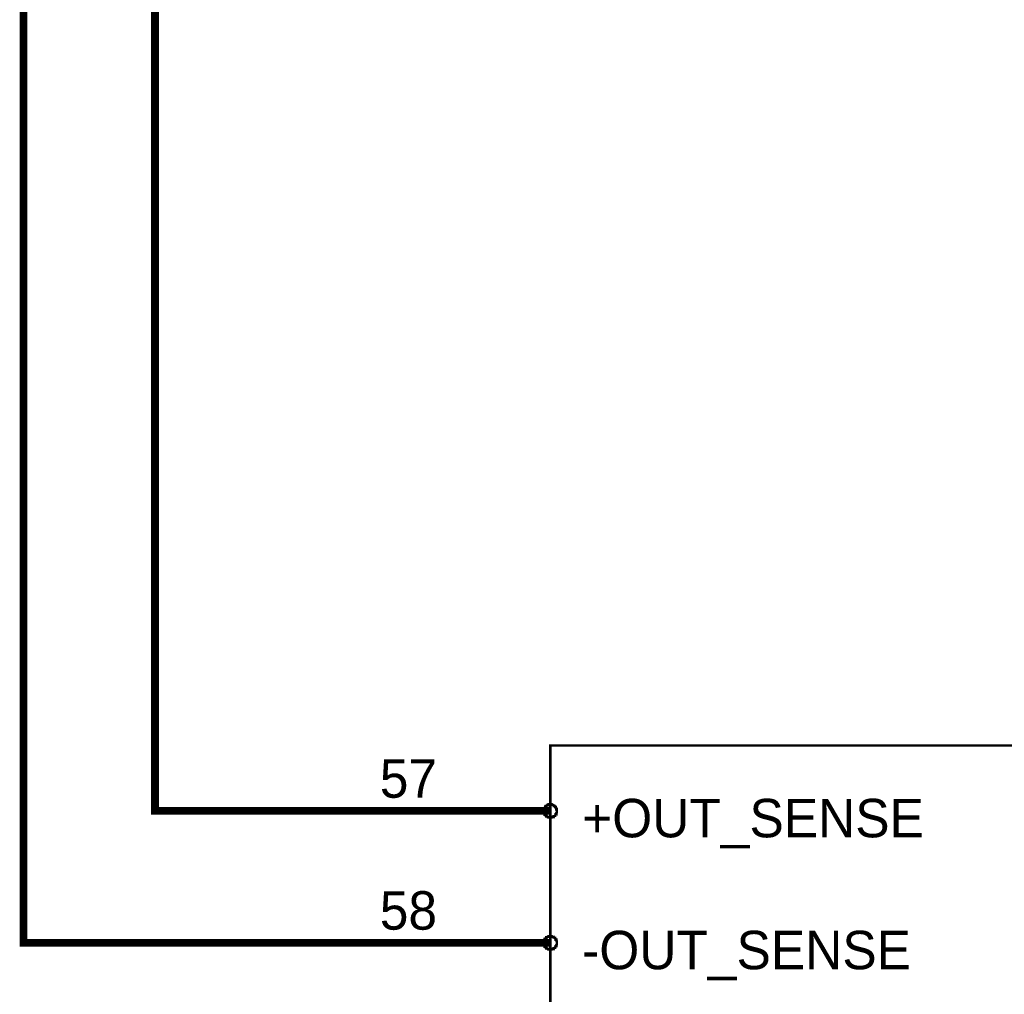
# Model space of a CAD drawing. Extents: x 0 to 22, y 0 to 17.
# Tile 49 of 58: x 17.8 to 19.3, y 9.7 to 11.2. Entities that reach past the tile are written whole.
import ezdxf

# ---------------------------------------------------------------- set-up
doc = ezdxf.new("R2010")
doc.units = 0
doc.layers.add('SHEET', color=255, linetype='CONTINUOUS')

msp = doc.modelspace()

# ---------------------------------------------------------------- linework, layer by layer
at = {"layer": 'SHEET'}
for points, const_width in [([(18.5996, 10), (17.9995, 10), (17.9995, 12.4699)], 0.0118), ([(18.5996, 9.7997), (17.8, 9.7997), (17.8, 12.3998)], 0.0118), ([(18.5896, 10), (18.5896, 10.0008), (18.5896, 10.0008), (18.5896, 10.0017), (18.5896, 10.0017), (18.5896, 10.0025), (18.5904, 10.0025), (18.5904, 10.0033), (18.5904, 10.0033), (18.5904, 10.0042), (18.5912, 10.0042), (18.5912, 10.005), (18.5912, 10.005), (18.5921, 10.0058), (18.5921, 10.0058), (18.5921, 10.0067), (18.5929, 10.0067), (18.5929, 10.0075), (18.5937, 10.0075), (18.5937, 10.0075), (18.5946, 10.0083), (18.5946, 10.0083), (18.5954, 10.0083), (18.5954, 10.0092), (18.5963, 10.0092), (18.5963, 10.0092), (18.5971, 10.0092), (18.5971, 10.01), (18.5979, 10.01), (18.5979, 10.01), (18.5988, 10.01), (18.5988, 10.01), (18.5996, 10.01)], 0.0039), ([(18.5896, 10), (18.5896, 10.0008), (18.5896, 10.0008), (18.5896, 10.0017), (18.5896, 10.0017), (18.5896, 10.0025), (18.5904, 10.0025), (18.5904, 10.0033), (18.5904, 10.0033), (18.5904, 10.0042), (18.5912, 10.0042), (18.5912, 10.005), (18.5912, 10.005), (18.5921, 10.0058), (18.5921, 10.0058), (18.5921, 10.0067), (18.5929, 10.0067), (18.5929, 10.0075), (18.5937, 10.0075), (18.5937, 10.0075), (18.5946, 10.0083), (18.5946, 10.0083), (18.5954, 10.0083), (18.5954, 10.0092), (18.5963, 10.0092), (18.5963, 10.0092), (18.5971, 10.0092), (18.5971, 10.01), (18.5979, 10.01), (18.5979, 10.01), (18.5988, 10.01), (18.5988, 10.01), (18.5996, 10.01)], 0.0039), ([(18.5996, 9.99), (18.5988, 9.99), (18.5988, 9.99), (18.5979, 9.99), (18.5979, 9.99), (18.5971, 9.99), (18.5971, 9.9908), (18.5963, 9.9908), (18.5963, 9.9908), (18.5954, 9.9908), (18.5954, 9.9908), (18.5946, 9.9917), (18.5946, 9.9917), (18.5937, 9.9917), (18.5937, 9.9925), (18.5929, 9.9925), (18.5929, 9.9925), (18.5921, 9.9933), (18.5921, 9.9933), (18.5921, 9.9942), (18.5912, 9.9942), (18.5912, 9.995), (18.5912, 9.995), (18.5904, 9.9958), (18.5904, 9.9958), (18.5904, 9.9967), (18.5904, 9.9967), (18.5896, 9.9975), (18.5896, 9.9975), (18.5896, 9.9983), (18.5896, 9.9992), (18.5896, 9.9992), (18.5896, 10)], 0.0039), ([(18.5896, 10), (18.5896, 10)], 0.0039), ([(18.5996, 9.99), (18.5988, 9.99), (18.5988, 9.99), (18.5979, 9.99), (18.5979, 9.99), (18.5971, 9.99), (18.5971, 9.9908), (18.5963, 9.9908), (18.5963, 9.9908), (18.5954, 9.9908), (18.5954, 9.9908), (18.5946, 9.9917), (18.5946, 9.9917), (18.5937, 9.9917), (18.5937, 9.9925), (18.5929, 9.9925), (18.5929, 9.9925), (18.5921, 9.9933), (18.5921, 9.9933), (18.5921, 9.9942), (18.5912, 9.9942), (18.5912, 9.995), (18.5912, 9.995), (18.5904, 9.9958), (18.5904, 9.9958), (18.5904, 9.9967), (18.5904, 9.9967), (18.5896, 9.9975), (18.5896, 9.9975), (18.5896, 9.9983), (18.5896, 9.9992), (18.5896, 9.9992), (18.5896, 10)], 0.0039), ([(18.5896, 10), (18.5896, 10)], 0.0039), ([(18.5996, 10.01), (18.5996, 10.01)], 0.0039), ([(18.5996, 10.01), (18.6004, 10.01), (18.6004, 10.01), (18.6013, 10.01), (18.6021, 10.01), (18.6021, 10.01), (18.6029, 10.0092), (18.6029, 10.0092), (18.6038, 10.0092), (18.6038, 10.0092), (18.6046, 10.0083), (18.6046, 10.0083), (18.6054, 10.0083), (18.6054, 10.0075), (18.6063, 10.0075), (18.6063, 10.0075), (18.6071, 10.0067), (18.6071, 10.0067), (18.6071, 10.0058), (18.6079, 10.0058), (18.6079, 10.005), (18.6079, 10.005), (18.6088, 10.0042), (18.6088, 10.0042), (18.6088, 10.0033), (18.6088, 10.0033), (18.6088, 10.0025), (18.6096, 10.0025), (18.6096, 10.0017), (18.6096, 10.0017), (18.6096, 10.0008), (18.6096, 10.0008), (18.6096, 10)], 0.0039), ([(18.5996, 10.01), (18.5996, 10.01)], 0.0039), ([(18.5996, 10.01), (18.6004, 10.01), (18.6004, 10.01), (18.6013, 10.01), (18.6021, 10.01), (18.6021, 10.01), (18.6029, 10.0092), (18.6029, 10.0092), (18.6038, 10.0092), (18.6038, 10.0092), (18.6046, 10.0083), (18.6046, 10.0083), (18.6054, 10.0083), (18.6054, 10.0075), (18.6063, 10.0075), (18.6063, 10.0075), (18.6071, 10.0067), (18.6071, 10.0067), (18.6071, 10.0058), (18.6079, 10.0058), (18.6079, 10.005), (18.6079, 10.005), (18.6088, 10.0042), (18.6088, 10.0042), (18.6088, 10.0033), (18.6088, 10.0033), (18.6088, 10.0025), (18.6096, 10.0025), (18.6096, 10.0017), (18.6096, 10.0017), (18.6096, 10.0008), (18.6096, 10.0008), (18.6096, 10)], 0.0039), ([(18.6096, 10), (18.6096, 9.9992), (18.6096, 9.9992), (18.6096, 9.9983), (18.6096, 9.9975), (18.6096, 9.9975), (18.6088, 9.9967), (18.6088, 9.9967), (18.6088, 9.9958), (18.6088, 9.9958), (18.6088, 9.995), (18.6079, 9.995), (18.6079, 9.9942), (18.6079, 9.9942), (18.6071, 9.9933), (18.6071, 9.9933), (18.6071, 9.9925), (18.6063, 9.9925), (18.6063, 9.9925), (18.6054, 9.9917), (18.6054, 9.9917), (18.6046, 9.9917), (18.6046, 9.9908), (18.6038, 9.9908), (18.6038, 9.9908), (18.6029, 9.9908), (18.6029, 9.9908), (18.6021, 9.99), (18.6021, 9.99), (18.6013, 9.99), (18.6004, 9.99), (18.6004, 9.99), (18.5996, 9.99)], 0.0039), ([(18.6096, 10), (18.6096, 9.9992), (18.6096, 9.9992), (18.6096, 9.9983), (18.6096, 9.9975), (18.6096, 9.9975), (18.6088, 9.9967), (18.6088, 9.9967), (18.6088, 9.9958), (18.6088, 9.9958), (18.6088, 9.995), (18.6079, 9.995), (18.6079, 9.9942), (18.6079, 9.9942), (18.6071, 9.9933), (18.6071, 9.9933), (18.6071, 9.9925), (18.6063, 9.9925), (18.6063, 9.9925), (18.6054, 9.9917), (18.6054, 9.9917), (18.6046, 9.9917), (18.6046, 9.9908), (18.6038, 9.9908), (18.6038, 9.9908), (18.6029, 9.9908), (18.6029, 9.9908), (18.6021, 9.99), (18.6021, 9.99), (18.6013, 9.99), (18.6004, 9.99), (18.6004, 9.99), (18.5996, 9.99)], 0.0039), ([(18.6096, 10), (18.6096, 10), (18.6096, 10), (18.6096, 10), (18.6096, 10), (18.6096, 10), (18.6096, 10), (18.6096, 10), (18.6096, 10), (18.6096, 10), (18.6096, 10), (18.6096, 10), (18.6096, 10), (18.6096, 10), (18.6096, 10), (18.6096, 10), (18.6096, 10), (18.6096, 10), (18.6096, 10), (18.6096, 10), (18.6096, 10), (18.6096, 10), (18.6096, 10), (18.6096, 10), (18.6096, 10), (18.6096, 10), (18.6096, 10), (18.6096, 10), (18.6096, 10), (18.6096, 10), (18.6096, 10), (18.6096, 10), (18.6096, 10)], 0.0039), ([(18.6096, 10), (18.6096, 10)], 0.0039), ([(18.6096, 10), (18.6096, 10), (18.6096, 10), (18.6096, 10), (18.6096, 10), (18.6096, 10), (18.6096, 10), (18.6096, 10), (18.6096, 10), (18.6096, 10), (18.6096, 10), (18.6096, 10), (18.6096, 10), (18.6096, 10), (18.6096, 10), (18.6096, 10), (18.6096, 10), (18.6096, 10), (18.6096, 10), (18.6096, 10), (18.6096, 10), (18.6096, 10), (18.6096, 10), (18.6096, 10), (18.6096, 10), (18.6096, 10), (18.6096, 10), (18.6096, 10), (18.6096, 10), (18.6096, 10), (18.6096, 10), (18.6096, 10), (18.6096, 10)], 0.0039), ([(18.6096, 10), (18.6096, 10)], 0.0039), ([(18.5896, 9.7997), (18.5896, 9.8005), (18.5896, 9.8005), (18.5896, 9.8013), (18.5896, 9.8022), (18.5896, 9.8022), (18.5904, 9.803), (18.5904, 9.803), (18.5904, 9.8038), (18.5904, 9.8038), (18.5912, 9.8047), (18.5912, 9.8047), (18.5912, 9.8055), (18.5921, 9.8055), (18.5921, 9.8063), (18.5921, 9.8063), (18.5929, 9.8072), (18.5929, 9.8072), (18.5937, 9.8072), (18.5937, 9.808), (18.5946, 9.808), (18.5946, 9.808), (18.5954, 9.8088), (18.5954, 9.8088), (18.5963, 9.8088), (18.5963, 9.8088), (18.5971, 9.8088), (18.5971, 9.8097), (18.5979, 9.8097), (18.5979, 9.8097), (18.5988, 9.8097), (18.5988, 9.8097), (18.5996, 9.8097)], 0.0039), ([(18.5896, 9.7997), (18.5896, 9.8005), (18.5896, 9.8005), (18.5896, 9.8013), (18.5896, 9.8022), (18.5896, 9.8022), (18.5904, 9.803), (18.5904, 9.803), (18.5904, 9.8038), (18.5904, 9.8038), (18.5912, 9.8047), (18.5912, 9.8047), (18.5912, 9.8055), (18.5921, 9.8055), (18.5921, 9.8063), (18.5921, 9.8063), (18.5929, 9.8072), (18.5929, 9.8072), (18.5937, 9.8072), (18.5937, 9.808), (18.5946, 9.808), (18.5946, 9.808), (18.5954, 9.8088), (18.5954, 9.8088), (18.5963, 9.8088), (18.5963, 9.8088), (18.5971, 9.8088), (18.5971, 9.8097), (18.5979, 9.8097), (18.5979, 9.8097), (18.5988, 9.8097), (18.5988, 9.8097), (18.5996, 9.8097)], 0.0039), ([(18.5996, 9.8097), (18.5996, 9.8097)], 0.0039), ([(18.5996, 9.8097), (18.6004, 9.8097), (18.6004, 9.8097), (18.6013, 9.8097), (18.6021, 9.8097), (18.6021, 9.8097), (18.6029, 9.8088), (18.6029, 9.8088), (18.6038, 9.8088), (18.6038, 9.8088), (18.6046, 9.8088), (18.6046, 9.808), (18.6054, 9.808), (18.6054, 9.808), (18.6063, 9.8072), (18.6063, 9.8072), (18.6071, 9.8072), (18.6071, 9.8063), (18.6071, 9.8063), (18.6079, 9.8055), (18.6079, 9.8055), (18.6079, 9.8047), (18.6088, 9.8047), (18.6088, 9.8038), (18.6088, 9.8038), (18.6088, 9.803), (18.6088, 9.803), (18.6096, 9.8022), (18.6096, 9.8022), (18.6096, 9.8013), (18.6096, 9.8005), (18.6096, 9.8005), (18.6096, 9.7997)], 0.0039), ([(18.5996, 9.8097), (18.5996, 9.8097)], 0.0039), ([(18.5996, 9.8097), (18.6004, 9.8097), (18.6004, 9.8097), (18.6013, 9.8097), (18.6021, 9.8097), (18.6021, 9.8097), (18.6029, 9.8088), (18.6029, 9.8088), (18.6038, 9.8088), (18.6038, 9.8088), (18.6046, 9.8088), (18.6046, 9.808), (18.6054, 9.808), (18.6054, 9.808), (18.6063, 9.8072), (18.6063, 9.8072), (18.6071, 9.8072), (18.6071, 9.8063), (18.6071, 9.8063), (18.6079, 9.8055), (18.6079, 9.8055), (18.6079, 9.8047), (18.6088, 9.8047), (18.6088, 9.8038), (18.6088, 9.8038), (18.6088, 9.803), (18.6088, 9.803), (18.6096, 9.8022), (18.6096, 9.8022), (18.6096, 9.8013), (18.6096, 9.8005), (18.6096, 9.8005), (18.6096, 9.7997)], 0.0039), ([(18.5996, 9.7896), (18.5988, 9.7896), (18.5988, 9.7896), (18.5979, 9.7896), (18.5979, 9.7896), (18.5971, 9.7896), (18.5971, 9.7905), (18.5963, 9.7905), (18.5963, 9.7905), (18.5954, 9.7905), (18.5954, 9.7905), (18.5946, 9.7913), (18.5946, 9.7913), (18.5937, 9.7913), (18.5937, 9.7922), (18.5929, 9.7922), (18.5929, 9.7922), (18.5921, 9.793), (18.5921, 9.793), (18.5921, 9.7938), (18.5912, 9.7938), (18.5912, 9.7947), (18.5912, 9.7947), (18.5904, 9.7955), (18.5904, 9.7955), (18.5904, 9.7963), (18.5904, 9.7963), (18.5896, 9.7972), (18.5896, 9.7972), (18.5896, 9.798), (18.5896, 9.7988), (18.5896, 9.7988), (18.5896, 9.7997)], 0.0039), ([(18.5896, 9.7997), (18.5896, 9.7997)], 0.0039), ([(18.5996, 9.7896), (18.5988, 9.7896), (18.5988, 9.7896), (18.5979, 9.7896), (18.5979, 9.7896), (18.5971, 9.7896), (18.5971, 9.7905), (18.5963, 9.7905), (18.5963, 9.7905), (18.5954, 9.7905), (18.5954, 9.7905), (18.5946, 9.7913), (18.5946, 9.7913), (18.5937, 9.7913), (18.5937, 9.7922), (18.5929, 9.7922), (18.5929, 9.7922), (18.5921, 9.793), (18.5921, 9.793), (18.5921, 9.7938), (18.5912, 9.7938), (18.5912, 9.7947), (18.5912, 9.7947), (18.5904, 9.7955), (18.5904, 9.7955), (18.5904, 9.7963), (18.5904, 9.7963), (18.5896, 9.7972), (18.5896, 9.7972), (18.5896, 9.798), (18.5896, 9.7988), (18.5896, 9.7988), (18.5896, 9.7997)], 0.0039), ([(18.5896, 9.7997), (18.5896, 9.7997)], 0.0039), ([(18.6096, 9.7997), (18.6096, 9.7988), (18.6096, 9.7988), (18.6096, 9.798), (18.6096, 9.7972), (18.6096, 9.7972), (18.6088, 9.7963), (18.6088, 9.7963), (18.6088, 9.7955), (18.6088, 9.7955), (18.6088, 9.7947), (18.6079, 9.7947), (18.6079, 9.7938), (18.6079, 9.7938), (18.6071, 9.793), (18.6071, 9.793), (18.6071, 9.7922), (18.6063, 9.7922), (18.6063, 9.7922), (18.6054, 9.7913), (18.6054, 9.7913), (18.6046, 9.7913), (18.6046, 9.7905), (18.6038, 9.7905), (18.6038, 9.7905), (18.6029, 9.7905), (18.6029, 9.7905), (18.6021, 9.7896), (18.6021, 9.7896), (18.6013, 9.7896), (18.6004, 9.7896), (18.6004, 9.7896), (18.5996, 9.7896)], 0.0039), ([(18.6096, 9.7997), (18.6096, 9.7988), (18.6096, 9.7988), (18.6096, 9.798), (18.6096, 9.7972), (18.6096, 9.7972), (18.6088, 9.7963), (18.6088, 9.7963), (18.6088, 9.7955), (18.6088, 9.7955), (18.6088, 9.7947), (18.6079, 9.7947), (18.6079, 9.7938), (18.6079, 9.7938), (18.6071, 9.793), (18.6071, 9.793), (18.6071, 9.7922), (18.6063, 9.7922), (18.6063, 9.7922), (18.6054, 9.7913), (18.6054, 9.7913), (18.6046, 9.7913), (18.6046, 9.7905), (18.6038, 9.7905), (18.6038, 9.7905), (18.6029, 9.7905), (18.6029, 9.7905), (18.6021, 9.7896), (18.6021, 9.7896), (18.6013, 9.7896), (18.6004, 9.7896), (18.6004, 9.7896), (18.5996, 9.7896)], 0.0039), ([(18.6096, 9.7997), (18.6096, 9.7997), (18.6096, 9.7997), (18.6096, 9.7997), (18.6096, 9.7997), (18.6096, 9.7997), (18.6096, 9.7997), (18.6096, 9.7997), (18.6096, 9.7997), (18.6096, 9.7997), (18.6096, 9.7997), (18.6096, 9.7997), (18.6096, 9.7997), (18.6096, 9.7997), (18.6096, 9.7997), (18.6096, 9.7997), (18.6096, 9.7997), (18.6096, 9.7997), (18.6096, 9.7997), (18.6096, 9.7997), (18.6096, 9.7997), (18.6096, 9.7997), (18.6096, 9.7997), (18.6096, 9.7997), (18.6096, 9.7997), (18.6096, 9.7997), (18.6096, 9.7997), (18.6096, 9.7997), (18.6096, 9.7997), (18.6096, 9.7997), (18.6096, 9.7997), (18.6096, 9.7997), (18.6096, 9.7997)], 0.0039), ([(18.6096, 9.7997), (18.6096, 9.7997)], 0.0039), ([(18.6096, 9.7997), (18.6096, 9.7997), (18.6096, 9.7997), (18.6096, 9.7997), (18.6096, 9.7997), (18.6096, 9.7997), (18.6096, 9.7997), (18.6096, 9.7997), (18.6096, 9.7997), (18.6096, 9.7997), (18.6096, 9.7997), (18.6096, 9.7997), (18.6096, 9.7997), (18.6096, 9.7997), (18.6096, 9.7997), (18.6096, 9.7997), (18.6096, 9.7997), (18.6096, 9.7997), (18.6096, 9.7997), (18.6096, 9.7997), (18.6096, 9.7997), (18.6096, 9.7997), (18.6096, 9.7997), (18.6096, 9.7997), (18.6096, 9.7997), (18.6096, 9.7997), (18.6096, 9.7997), (18.6096, 9.7997), (18.6096, 9.7997), (18.6096, 9.7997), (18.6096, 9.7997), (18.6096, 9.7997), (18.6096, 9.7997)], 0.0039), ([(18.6096, 9.7997), (18.6096, 9.7997)], 0.0039)]:
    msp.add_lwpolyline(points, dxfattribs=dict(at, const_width=const_width))
at = {"layer": 'SHEET', "const_width": 0.0039}
msp.add_lwpolyline([(18.5996, 10.0993), (19.5995, 10.0993), (19.6496, 10.0868), (19.6872, 10.0492), (19.6997, 10), (19.6997, 8.975), (19.7247, 8.9332), (19.7748, 8.8998), (19.7247, 8.8664), (19.6997, 8.8247), (19.6997, 7.7997), (19.6872, 7.7496), (19.6496, 7.712), (19.5995, 7.6995), (18.5996, 7.6995), (18.5996, 10.0993)], close=True, dxfattribs=at)
msp.add_lwpolyline([(18.5996, 10.0993), (19.5995, 10.0993), (19.6496, 10.0868), (19.6872, 10.0492), (19.6997, 10), (19.6997, 8.975), (19.7247, 8.9332), (19.7748, 8.8998), (19.7247, 8.8664), (19.6997, 8.8247), (19.6997, 7.7997), (19.6872, 7.7496), (19.6496, 7.712), (19.5995, 7.6995), (18.5996, 7.6995), (18.5996, 10.0993)], close=True, dxfattribs=at)

# ---------------------------------------------------------------- texts
at = {"layer": 'SHEET'}
for s, p in [('57', (18.3408, 10.02)), ('+OUT_SENSE', (18.648, 9.9599)), ('58', (18.3408, 9.8197)), ('-OUT_SENSE', (18.648, 9.7596))]:
    msp.add_text(s, height=0.05843, dxfattribs=at).set_placement(p)

doc.saveas('drawing.dxf')
